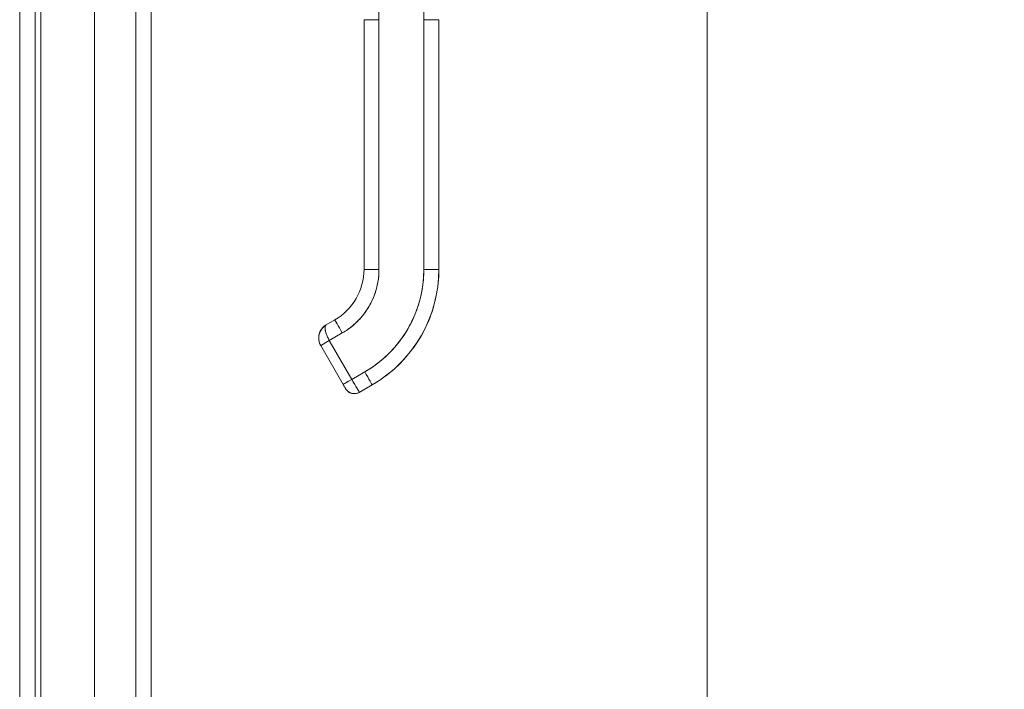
# Model space of a CAD drawing. Header units: inches. Extents: x 8 to 265, y 5 to 155.
# Tile 43 of 152: x 21.52 to 29.29, y 86.73 to 92.01. Entities that reach past the tile are written whole.
import ezdxf

# ---------------------------------------------------------------- set-up
doc = ezdxf.new("R2010")
doc.units = ezdxf.units.IN
doc.header["$LTSCALE"] = 16
doc.header["$MEASUREMENT"] = 0
for name, color, linetype, lineweight in [('Dimension (ANSI)', 7, 'Continuous', 5), ('Visible (ANSI)', 7, 'Continuous', 5), ('Visible Narrow (ANSI)', 7, 'Continuous', 5)]:
    doc.layers.add(name, color=color, linetype=linetype, lineweight=lineweight)
doc.styles.add('TAHOMA', font='tahoma.ttf')
doc.dimstyles.new('Default (ANSI)', dxfattribs={"dimscale": 16, "dimtxt": 0.07, "dimasz": 0.098425, "dimexe": 0.125, "dimexo": 0.0625, "dimgap": 0.031496, "dimtad": 0, "dimtih": 1, "dimtoh": 1, "dimrnd": 1e-08, "dimzin": 0, "dimdsep": 46, "dimtxsty": 'TAHOMA', "dimcen": 0.09, "dimdle": 0.393701, "dimclrd": 256, "dimclre": 256, "dimclrt": 256, "dimadec": 0, "dimazin": 0, "dimtfac": 1, "dimtofl": 0, "dimtmove": 0, "dimatfit": 3, "dimfxl": 1, "dimtolj": 1, "dimtzin": 0, "dimlwd": -1, "dimlwe": -1, "dimarcsym": 0})

# ---------------------------------------------------------------- blocks, each defined once
blk = doc.blocks.new('*D13')
at = {"layer": 'Defpoints', "color": 0, "transparency": 16777216}
for p in [(22.4378, 110.228), (34.4743, 110.228), (22.4378, 80.478)]:
    blk.add_point(p, dxfattribs=at)
at = {"layer": 'Dimension (ANSI)', "transparency": 16777216}
for p, q in [((23.4378, 110.228), (36.4743, 110.228)), ((34.4743, 108.6532), (34.4743, 98.4856)), ((34.4743, 82.0528), (34.4743, 92.2204)), ((23.4378, 80.478), (36.4743, 80.478))]:
    blk.add_line(p, q, dxfattribs=at)
for points in [[(34.2118, 108.6532), (34.7367, 108.6532), (34.4743, 110.228)], [(34.2118, 82.0528), (34.7367, 82.0528), (34.4743, 80.478)]]:
    blk.add_solid(points, dxfattribs=at)
at = {"layer": 'Dimension (ANSI)', "transparency": 16777216, "insert": (34.4743, 95.353), "char_height": 1.12, "attachment_point": 5, "style": 'TAHOMA'}
blk.add_mtext('\\A1;\\fTahoma|b0|i0;\\H1.1200;29.75\\P\\fTahoma|b0|i0;\\H1.1200;LID HEIGHT\\P\\fTahoma|b0|i0;\\H1.1200;(2 PL.)', dxfattribs=at)
blk = doc.blocks.new('*D19')
at = {"layer": 'Defpoints', "color": 0, "transparency": 16777216}
for p in [(22.2037, 108.355), (22.0822, 82.3546), (26.9444, 82.3546)]:
    blk.add_point(p, dxfattribs=at)
at = {"layer": 'Dimension (ANSI)', "transparency": 16777216}
for p, q in [((23.2037, 108.355), (28.9444, 108.355)), ((26.9444, 106.7802), (26.9444, 97.3637)), ((26.9444, 83.9294), (26.9444, 93.3458)), ((23.0822, 82.3546), (28.9444, 82.3546))]:
    blk.add_line(p, q, dxfattribs=at)
for points in [[(26.6819, 106.7802), (27.2069, 106.7802), (26.9444, 108.355)], [(26.6819, 83.9294), (27.2069, 83.9294), (26.9444, 82.3546)]]:
    blk.add_solid(points, dxfattribs=at)
at = {"layer": 'Dimension (ANSI)', "transparency": 16777216, "insert": (26.9444, 95.3548), "char_height": 1.12, "attachment_point": 5, "style": 'TAHOMA'}
blk.add_mtext('\\A1;\\fTahoma|b0|i0;\\H1.1200;26.00\\P\\fTahoma|b0|i0;\\H1.1200;TYP.', dxfattribs=at)

msp = doc.modelspace()

# ---------------------------------------------------------------- linework, layer by layer
at = {"layer": 'Visible (ANSI)'}
for p, q in [((21.6412, 110.2323), (21.6412, 80.4937)), ((22.5587, 110.1071), (22.5587, 80.5989)), ((22.11, 107.0115), (22.11, 83.6945)), ((24.3549, 92.9321), (24.3549, 92.006)), ((24.7092, 92.006), (24.7092, 92.9321)), ((24.2368, 90.0377), (24.2368, 92.0062)), ((24.2368, 92.0062), (24.2368, 91.5534)), ((24.3549, 90.0375), (24.3549, 92.006)), ((24.3549, 92.006), (24.3549, 90.0375)), ((24.7092, 90.0375), (24.7092, 92.006)), ((24.7092, 92.006), (24.7092, 90.0375)), ((24.8273, 92.0062), (24.8273, 90.0377)), ((24.8273, 90.0377), (24.8273, 92.0062)), ((24.2368, 91.5534), (24.2368, 91.455)), ((24.2368, 91.455), (24.2368, 90.8448)), ((24.2368, 90.8448), (24.2368, 90.7464)), ((24.2368, 90.7464), (24.2368, 90.1361)), ((24.2368, 90.1361), (24.2368, 90.0377)), ((24.0064, 89.6394), (23.9382, 89.6001)), ((23.9382, 89.6001), (24.0064, 89.6394)), ((23.9382, 89.6001), (24.0064, 89.6394)), ((23.9382, 89.5997), (24.0065, 89.6391)), ((24.0065, 89.6391), (23.9382, 89.5997)), ((23.9382, 89.5997), (24.0065, 89.6391)), ((24.0065, 89.6391), (23.9382, 89.5997)), ((23.9382, 89.5994), (24.0064, 89.6387)), ((23.9382, 89.5994), (24.0064, 89.6387)), ((24.0064, 89.6387), (23.9382, 89.5994)), ((24.0064, 89.6387), (23.9382, 89.5994)), ((23.9382, 89.6001), (23.9382, 89.6001)), ((23.9382, 89.6001), (23.9382, 89.6001)), ((23.9382, 89.5997), (23.9382, 89.5997)), ((23.9382, 89.5997), (23.9382, 89.5997)), ((23.9382, 89.5994), (23.9382, 89.5994)), ((23.9382, 89.5994), (23.9382, 89.5994)), ((24.0064, 89.6394), (24.0064, 89.6394)), ((24.0064, 89.6387), (24.0064, 89.6387)), ((24.0065, 89.6391), (24.0065, 89.6391)), ((23.8792, 89.4978), (23.8792, 89.4978)), ((23.9632, 89.4772), (24.0655, 89.5363)), ((24.0655, 89.5363), (23.9632, 89.4772)), ((23.895, 89.438), (23.895, 89.438)), ((23.895, 89.438), (24.0722, 89.1311)), ((23.9632, 89.4772), (24.1404, 89.1704)), ((24.1404, 89.1704), (23.9632, 89.4772)), ((24.2427, 89.2294), (24.1404, 89.1704)), ((24.1404, 89.1704), (24.2427, 89.2294)), ((24.3017, 89.1273), (24.1994, 89.0683)), ((24.3017, 89.1273), (24.3017, 89.1273)), ((24.3017, 89.1273), (24.3017, 89.1273))]:
    msp.add_line(p, q, dxfattribs=at)
for centre, radius, start, end in [((23.9973, 89.4978), 0.1181, 120.00002, 180.07883), ((23.9973, 89.4974), 0.1181, 120.00002, 179.89402), ((24.1601, 89.1364), 0.0787, 209.99998, 299.99998), ((24.1601, 89.1364), 0.0787, 209.99743, 300.00166)]:
    msp.add_arc(centre, radius, start, end, dxfattribs=at)
for centre, major_axis, ratio, start_param, end_param in [((24.3549, 92.0062), (-0.1181, 0), 0.001274, 0.000027, 1.570778), ((24.3549, 92.0062), (-0.1181, 0), 0.001274, 0.000005, 1.570799), ((24.7092, 92.0062), (0.1181, 0), 0.001274, 4.712398, 6.283169), ((24.7092, 92.0062), (0.1181, 0), 0.001274, 4.712389, 6.283183), ((23.7761, 90.0377), (0.399, 0.2303), 1, 4.712389, 5.759587), ((23.7761, 90.0375), (0.5788, 0), 0.999999, 5.235988, 6.283185), ((24.3549, 90.0377), (-0.1181, 0), 0.001274, 6.283183, 7.853982), ((24.3549, 90.0377), (-0.1181, 0), 0.001274, 0, 1.570794), ((23.7761, 90.0375), (0.9331, 0), 0.999999, 5.235988, 6.283185), ((23.7761, 90.0384), (1.0512, 0), 0.999999, 5.235988, 6.283185), ((24.7092, 90.0377), (0.1181, 0), 0.001274, 4.712391, 6.283189), ((24.7092, 90.0377), (0.1181, 0), 0.001274, 4.712392, 6.283185), ((23.9973, 89.4975), (-0.1181, 0.0002), 0.999999, 5.237493, 6.283185), ((23.9973, 89.4971), (-0.1181, 0.003), 0.999999, 5.26147, 6.283185), ((23.9475, 89.584), (-0.0093, 0.016), 0.000637, 0.001103, 0.177427), ((23.9475, 89.5837), (-0.0093, 0.016), 0.000637, 0.001103, 0.177427), ((24.0157, 89.6234), (-0.0093, 0.016), 0.000637, 0.001103, 0.256735), ((24.0655, 89.5365), (-0.0591, 0.1023), 0.000637, 0.001103, 1.571899), ((24.0157, 89.6227), (-0.0093, 0.016), 0.000637, 6.271268, 6.284288), ((24.0655, 89.5365), (-0.0591, 0.1023), 0.000637, 0.001103, 1.571897), ((24.0157, 89.6231), (-0.0093, 0.016), 0.000637, 0.001103, 0.177816), ((24.0157, 89.6231), (-0.0093, 0.016), 0.000637, 6.098089, 6.284288), ((23.9632, 89.4773), (-0.0682, -0.0394), 0.001103, 6.282549, 7.853345), ((23.9632, 89.4773), (-0.0682, -0.0394), 0.001103, 6.282563, 7.853325), ((24.2427, 89.2296), (0.0591, -0.1023), 0.000637, 4.713495, 6.284288), ((24.2427, 89.2296), (0.0591, -0.1023), 0.000637, 4.713492, 6.284288), ((24.1404, 89.1705), (-0.0682, -0.0394), 0.001103, 0.000044, 1.57016), ((24.1404, 89.1705), (0.0591, -0.1023), 0.000637, 4.713478, 6.283158), ((24.1404, 89.1706), (0.0591, -0.1023), 0.000609, 4.713703, 6.282973)]:
    msp.add_ellipse(centre, major_axis=major_axis, ratio=ratio, start_param=start_param, end_param=end_param, dxfattribs=at)
for points, knots in [([(24.0655, 89.5363), (24.0947, 89.5532), (24.122, 89.5723), (24.1478, 89.5939), (24.1735, 89.6154), (24.1976, 89.6395), (24.2193, 89.6654), (24.2411, 89.6912), (24.2605, 89.719), (24.2774, 89.7482), (24.2942, 89.7774), (24.3085, 89.8081), (24.3201, 89.8398), (24.3316, 89.8716), (24.3404, 89.9045), (24.3462, 89.9376), (24.352, 89.9706), (24.3549, 90.0038), (24.3549, 90.0375)], [0, 0, 0, 0, 0.166667, 0.166667, 0.166667, 0.333333, 0.333333, 0.333333, 0.5, 0.5, 0.5, 0.666667, 0.666667, 0.666667, 0.833333, 0.833333, 0.833333, 1, 1, 1, 1]), ([(24.7092, 90.0375), (24.7092, 89.983), (24.7045, 89.9293), (24.6951, 89.876), (24.6857, 89.8227), (24.6716, 89.7698), (24.653, 89.7186), (24.6344, 89.6674), (24.6113, 89.618), (24.5842, 89.571), (24.557, 89.5239), (24.5258, 89.4792), (24.4907, 89.4375), (24.4557, 89.3959), (24.4169, 89.3572), (24.3755, 89.3224), (24.334, 89.2876), (24.2898, 89.2567), (24.2427, 89.2294)], [0, 0, 0, 0, 0.166667, 0.166667, 0.166667, 0.333333, 0.333333, 0.333333, 0.5, 0.5, 0.5, 0.666667, 0.666667, 0.666667, 0.833333, 0.833333, 0.833333, 1, 1, 1, 1]), ([(24.3017, 89.1273), (24.3653, 89.164), (24.425, 89.2074), (24.534, 89.3056), (24.5834, 89.3604), (24.6697, 89.4792), (24.7066, 89.5431), (24.7663, 89.6772), (24.7891, 89.7473), (24.8196, 89.8909), (24.8273, 89.9643), (24.8273, 90.0377)], [5.235988, 5.235988, 5.235988, 5.235988, 5.445427, 5.445427, 5.654867, 5.654867, 5.864306, 5.864306, 6.073746, 6.073746, 6.283185, 6.283185, 6.283185, 6.283185]), ([(23.9381, 89.5993), (23.9289, 89.594), (23.9205, 89.5874), (23.9131, 89.5799), (23.9057, 89.5723), (23.8993, 89.5638), (23.8942, 89.5547), (23.8891, 89.5455), (23.8852, 89.5358), (23.8827, 89.5258), (23.8802, 89.5157), (23.8791, 89.5055), (23.8792, 89.4953), (23.8793, 89.4852), (23.8808, 89.4752), (23.8835, 89.4656), (23.8861, 89.4559), (23.89, 89.4466), (23.895, 89.438)], [0.0008273, 0.0008273, 0.0008273, 0.0008273, 0.1666667, 0.1666667, 0.1666667, 0.3333333, 0.3333333, 0.3333333, 0.5, 0.5, 0.5, 0.6666667, 0.6666667, 0.6666667, 0.8333333, 0.8333333, 0.8333333, 1, 1, 1, 1]), ([(23.8792, 89.4978), (23.8792, 89.5075), (23.8804, 89.5172), (23.8828, 89.5267), (23.8853, 89.5367), (23.8892, 89.5464), (23.8943, 89.5556), (23.8994, 89.5647), (23.9057, 89.5731), (23.9131, 89.5807), (23.9205, 89.5882), (23.929, 89.5947), (23.9382, 89.6001)], [0.3411809, 0.3411809, 0.3411809, 0.3411809, 0.5, 0.5, 0.5, 0.6666667, 0.6666667, 0.6666667, 0.8333333, 0.8333333, 0.8333333, 0.9999961, 0.9999961, 0.9999961, 0.9999961]), ([(23.895, 89.438), (23.893, 89.4415), (23.891, 89.4453), (23.8893, 89.4492), (23.887, 89.4543), (23.8851, 89.4598), (23.8835, 89.4653), (23.8827, 89.4684), (23.882, 89.4714), (23.8813, 89.4746), (23.88, 89.4813), (23.8793, 89.4882), (23.8792, 89.4952), (23.8792, 89.4962), (23.8792, 89.4972), (23.8792, 89.4982), (23.8793, 89.505), (23.8799, 89.5119), (23.8812, 89.5188), (23.8816, 89.521), (23.8821, 89.5233), (23.8827, 89.5256), (23.8836, 89.5293), (23.8847, 89.533), (23.886, 89.5366), (23.8878, 89.5417), (23.89, 89.5467), (23.8925, 89.5515), (23.893, 89.5526), (23.8936, 89.5536), (23.8941, 89.5546), (23.8959, 89.5577), (23.8978, 89.5608), (23.8998, 89.5637), (23.9022, 89.5672), (23.9048, 89.5706), (23.9076, 89.5739), (23.9093, 89.5759), (23.9112, 89.5779), (23.9131, 89.5799), (23.9139, 89.5807), (23.9147, 89.5815), (23.9155, 89.5823), (23.918, 89.5847), (23.9206, 89.5869), (23.9233, 89.5891), (23.9257, 89.5911), (23.9283, 89.593), (23.9309, 89.5947), (23.9333, 89.5964), (23.9357, 89.5979), (23.9382, 89.5994)], [0, 0, 0, 0, 0.0715294, 0.0715294, 0.0715294, 0.1666667, 0.1666667, 0.1666667, 0.2191087, 0.2191087, 0.2191087, 0.3333333, 0.3333333, 0.3333333, 0.3497655, 0.3497655, 0.3497655, 0.4625066, 0.4625066, 0.4625066, 0.5, 0.5, 0.5, 0.5617957, 0.5617957, 0.5617957, 0.6483456, 0.6483456, 0.6483456, 0.6666667, 0.6666667, 0.6666667, 0.7237363, 0.7237363, 0.7237363, 0.7909989, 0.7909989, 0.7909989, 0.8333333, 0.8333333, 0.8333333, 0.8512295, 0.8512295, 0.8512295, 0.9053658, 0.9053658, 0.9053658, 0.9545679, 0.9545679, 0.9545679, 0.9999865, 0.9999865, 0.9999865, 0.9999865]), ([(23.9632, 89.4772), (23.9583, 89.4858), (23.9537, 89.4945), (23.9496, 89.5034), (23.9454, 89.5122), (23.9418, 89.5211), (23.9388, 89.5296), (23.9357, 89.538), (23.9334, 89.5461), (23.9317, 89.5538), (23.9301, 89.5614), (23.9292, 89.5686), (23.9291, 89.5748), (23.929, 89.581), (23.9297, 89.5862), (23.9312, 89.5903), (23.9327, 89.5944), (23.935, 89.5975), (23.9382, 89.5994)], [0, 0, 0, 0, 0.1666667, 0.1666667, 0.1666667, 0.3333333, 0.3333333, 0.3333333, 0.5, 0.5, 0.5, 0.6666667, 0.6666667, 0.6666667, 0.8333333, 0.8333333, 0.8333333, 1, 1, 1, 1]), ([(23.9382, 89.5994), (23.9373, 89.5988), (23.9365, 89.5982), (23.9358, 89.5976), (23.9349, 89.5968), (23.9342, 89.596), (23.9336, 89.5951), (23.9329, 89.594), (23.9323, 89.5929), (23.9317, 89.5917), (23.9315, 89.591), (23.9312, 89.5904), (23.931, 89.5897), (23.9307, 89.5888), (23.9305, 89.588), (23.9303, 89.5871), (23.9298, 89.5852), (23.9295, 89.5831), (23.9293, 89.5809), (23.9292, 89.5784), (23.9291, 89.5758), (23.9292, 89.573), (23.9292, 89.5729), (23.9292, 89.5727), (23.9292, 89.5726), (23.9294, 89.5693), (23.9297, 89.5657), (23.9302, 89.562), (23.9308, 89.5583), (23.9315, 89.5544), (23.9325, 89.5504), (23.9326, 89.5499), (23.9328, 89.5493), (23.9329, 89.5487), (23.9342, 89.5433), (23.936, 89.5377), (23.9379, 89.532), (23.9387, 89.5297), (23.9396, 89.5273), (23.9405, 89.5249), (23.9422, 89.5204), (23.944, 89.5159), (23.9459, 89.5115), (23.9476, 89.5075), (23.9494, 89.5035), (23.9513, 89.4997), (23.9532, 89.4958), (23.9551, 89.4921), (23.957, 89.4885), (23.9591, 89.4846), (23.9612, 89.4809), (23.9632, 89.4772)], [0, 0, 0, 0, 0.042575, 0.042575, 0.042575, 0.089021, 0.089021, 0.089021, 0.140441, 0.140441, 0.140441, 0.166667, 0.166667, 0.166667, 0.198054, 0.198054, 0.198054, 0.263294, 0.263294, 0.263294, 0.333333, 0.333333, 0.333333, 0.337089, 0.337089, 0.337089, 0.419118, 0.419118, 0.419118, 0.5, 0.5, 0.5, 0.511556, 0.511556, 0.511556, 0.620733, 0.620733, 0.620733, 0.666667, 0.666667, 0.666667, 0.753268, 0.753268, 0.753268, 0.833333, 0.833333, 0.833333, 0.914298, 0.914298, 0.914298, 1, 1, 1, 1]), ([(24.0722, 89.1311), (24.0722, 89.1311), (24.0733, 89.1318), (24.0755, 89.133), (24.0777, 89.1343), (24.081, 89.1362), (24.0852, 89.1386), (24.0894, 89.141), (24.0945, 89.144), (24.1003, 89.1473), (24.1061, 89.1506), (24.1125, 89.1543), (24.1193, 89.1582), (24.1261, 89.1621), (24.1332, 89.1663), (24.1404, 89.1704)], [0.0004327, 0.0004327, 0.0004327, 0.0004327, 0.2, 0.2, 0.2, 0.4, 0.4, 0.4, 0.6, 0.6, 0.6, 0.8, 0.8, 0.8, 1, 1, 1, 1]), ([(24.0919, 89.0971), (24.0919, 89.0971), (24.0913, 89.098), (24.0903, 89.0997), (24.0893, 89.1014), (24.0879, 89.1039), (24.0861, 89.107), (24.0843, 89.1101), (24.0821, 89.1139), (24.0798, 89.118), (24.0774, 89.1221), (24.0748, 89.1266), (24.0722, 89.1311)], [0, 0, 0, 0, 0.25, 0.25, 0.25, 0.5, 0.5, 0.5, 0.75, 0.75, 0.75, 1, 1, 1, 1]), ([(24.1994, 89.0683), (24.1921, 89.064), (24.1839, 89.0609), (24.1673, 89.0576), (24.1588, 89.0573), (24.1422, 89.0593), (24.1339, 89.0617), (24.1188, 89.0688), (24.1117, 89.0737), (24.1027, 89.0823), (24.0999, 89.0854), (24.0962, 89.0904), (24.095, 89.0921), (24.0936, 89.0942), (24.0933, 89.0946), (24.093, 89.0951), (24.0929, 89.0953), (24.0927, 89.0956), (24.0926, 89.0958), (24.0925, 89.096), (24.0924, 89.0962), (24.0922, 89.0964), (24.0922, 89.0965), (24.092, 89.0968), (24.092, 89.0969), (24.0918, 89.0972), (24.0916, 89.0975), (24.0908, 89.099), (24.0897, 89.1008), (24.087, 89.1054), (24.0854, 89.1082), (24.0819, 89.1143), (24.08, 89.1176), (24.0761, 89.1243), (24.0741, 89.1277), (24.0722, 89.1311)], [0, 0, 0, 0, 0.0648582, 0.0648582, 0.1285445, 0.1285445, 0.1922728, 0.1922728, 0.2559996, 0.2559996, 0.2875521, 0.2875521, 0.303343, 0.303343, 0.3069127, 0.3069127, 0.3085316, 0.3085316, 0.3101467, 0.3101467, 0.3117633, 0.3117633, 0.3150007, 0.3150007, 0.3190895, 0.3190895, 0.331346, 0.331346, 0.3686735, 0.3686735, 0.4021854, 0.4021854, 0.4342659, 0.4342659, 0.4640225, 0.4640225, 0.4640225, 0.4640225])]:
    msp.add_open_spline(points, degree=3, knots=knots, dxfattribs=at)
msp.add_open_spline([(23.8792, 89.4976), (23.8792, 89.4977), (23.8792, 89.4977), (23.8792, 89.4978)], degree=3, dxfattribs=at)
at = {"layer": 'Visible Narrow (ANSI)'}
for p, q in [((21.5204, 80.4695), (21.5204, 110.279)), ((22.4378, 80.5631), (22.4378, 110.143)), ((21.6881, 107.1151), (21.6881, 83.6151))]:
    msp.add_line(p, q, dxfattribs=at)

# ---------------------------------------------------------------- dimensions: what is measured, and where the dimension line sits
at = {"layer": 'Dimension (ANSI)'}
for base, p1, p2, angle, text, picture, middle in [((34.4743, 110.228), (22.4378, 80.478), (22.4378, 110.228), 270, '\\fTahoma|b0|i0;\\H1.1200;<>\\P\\fTahoma|b0|i0;\\H1.1200;LID HEIGHT\\P\\fTahoma|b0|i0;\\H1.1200;(2 PL.)', '*D13', (34.4743, 95.353)), ((26.9444, 82.3546), (22.2037, 108.355), (22.0822, 82.3546), 90, '\\fTahoma|b0|i0;\\H1.1200;<>\\P\\fTahoma|b0|i0;\\H1.1200;TYP.', '*D19', (26.9444, 95.3548))]:
    dim = msp.add_linear_dim(base=base, p1=p1, p2=p2, angle=angle, text=text, dimstyle='Default (ANSI)', override={"dimgap": 0.031496, "dimdec": 2, "dimtol": 0, "dimlim": 0, "dimtp": 0, "dimtm": 0, "dimtdec": 2, "dimatfit": 1}, dxfattribs=at)
    dim.commit()
    dim.dimension.update_dxf_attribs({"geometry": picture, "text_midpoint": middle, "dimtype": 160})

doc.saveas('drawing.dxf')
